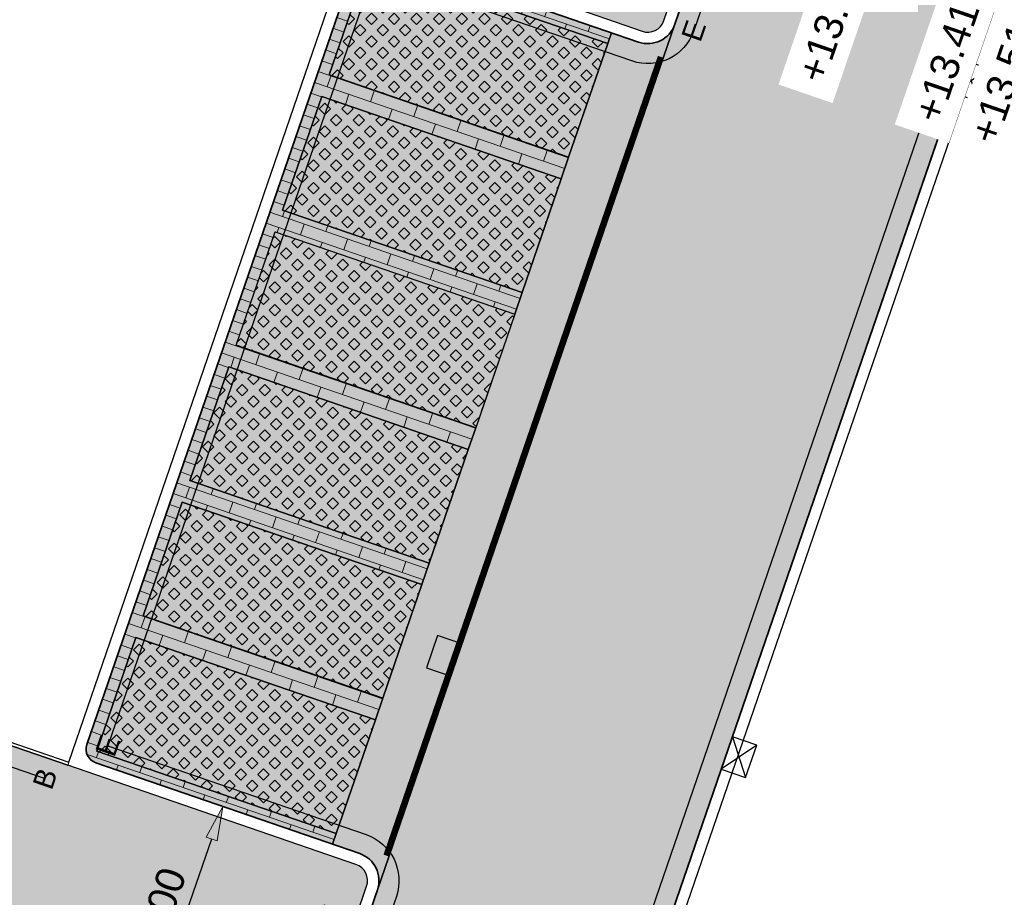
# Model space of a CAD drawing. Header units: metres. Extents: x 131295 to 132236, y 397710 to 398702.
# Tile 96 of 127: x 131633 to 131651, y 398379 to 398394. Entities that reach past the tile are written whole.
import ezdxf
from ezdxf.enums import TextEntityAlignment as Align

# ---------------------------------------------------------------- set-up
doc = ezdxf.new("R2010")
doc.units = ezdxf.units.M
doc.linetypes.add('AL-MATERIAALS', pattern=[2, 1, -1])
doc.linetypes.add('MA-1-3', pattern=[4, 1, -3])
doc.layers.get('Defpoints').update_dxf_attribs({"color": 128})
for name, color, linetype, lineweight, true_color in [('N-GR-arcering gras', 7, 'Continuous', 5, 0xecffb3), ("N-VH-arcering 'MAT' kleur 1 (heiderood)", 7, 'Continuous', 18, 0xd98c8c), ("N-VH-arcering 'MAT' kleur 5 (roodbruin)", 7, 'Continuous', 18, 0xc5a6a0)]:
    doc.layers.add(name, color=color, linetype=linetype, lineweight=lineweight, true_color=true_color)
for name, color, linetype, lineweight in [('N-IE-markering 1 - 3 streep 0.10', 255, 'MA-1-3', 18), ('N-KO-opsluitband 60x200mm', 2, 'Continuous', 25), ('N-KO-opsluitband achterkant', 8, 'Continuous', 5), ('N-KO-tekst banden', 1, 'Continuous', 18), ('N-KO-trottoirband 180-200x250mm', 3, 'Continuous', 35), ('N-KO-trottoirband achterkant', 8, 'Continuous', 5), ('N-RI-straatkolk', 7, 'Continuous', 25), ('N-RI-trottoirkolk', 7, 'Continuous', 25), ("N-VH-arcering 'MAT' grijs 254", 254, 'Continuous', 18), ('N-VH-arcering grasbetontegels', 8, 'Continuous', 5), ('N-VH-arcering SBS WF halfsteensverband', 8, 'Continuous', 5), ('X-AL-maatvoering', 1, 'Continuous', 18), ('X-AL-materiaalscheiding', 1, 'AL-MATERIAALS', 18), ('X-AL-planhoogte', 190, 'Continuous', 25)]:
    doc.layers.add(name, color=color, linetype=linetype, lineweight=lineweight)
doc.layers.add('X-AL-contourlijnen', color=30, linetype='Continuous', plot=False)
doc.layers.add('X-AL-hulplijn bandenlijnnummers', color=30, linetype='Continuous', plot=False)
doc.styles.add('CS Annotative', font='arial.ttf')
doc.dimstyles.new('CS Annotative', dxfattribs={"dimtxt": 2.5, "dimasz": 3, "dimexe": 0.18, "dimexo": 0.0625, "dimgap": 1, "dimtad": 1, "dimzin": 0, "dimdsep": 46, "dimtxsty": 'CS Annotative', "dimblk": 'CS Dimensionpijl', "dimcen": 0, "dimse1": 1, "dimse2": 1, "dimclrd": 256, "dimclre": 256, "dimclrt": 2, "dimadec": 0, "dimazin": 0, "dimtm": 1e-09, "dimtfac": 1, "dimtofl": 0, "dimtmove": 1, "dimatfit": 3, "dimfxl": 1, "dimtfillclr": 256, "dimtolj": 1, "dimtzin": 0, "dimarcsym": 0})
pattern_1 = [(45, (103.3901656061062, 292.9972956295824), (-0.1979898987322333, 0.1979898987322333), [0.14, -0.14]), (135, (103.3901656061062, 292.9972956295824), (-0.1979898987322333, -0.1979898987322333), [0.14, -0.14]), (45, (103.2911716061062, 293.0962896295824), (-0.1979898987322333, 0.1979898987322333), [0.14, -0.14]), (135, (103.4891596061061, 293.0962896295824), (-0.1979898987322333, -0.1979898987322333), [0.14, -0.14])]

# ---------------------------------------------------------------- blocks, each defined once
blk = doc.blocks.new('*U68')
for p, q in [((0.5122429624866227, 1.409825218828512), (1.602494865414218, -2.178189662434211)), ((2.626980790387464, 0.6414607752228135), (-0.5122429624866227, -1.409825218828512))]:
    blk.add_line(p, q)
blk.add_lwpolyline([(0.5122429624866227, 1.409825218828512), (-0.5122429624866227, -1.409825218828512), (1.602494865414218, -2.178189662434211), (2.626980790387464, 0.6414607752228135)], close=True)
blk = doc.blocks.new('*U128')
blk.add_lwpolyline([(-1.602494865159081, 2.178189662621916), (-2.6269807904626, -0.6414607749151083), (-0.5122429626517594, -1.409825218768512), (0.5122429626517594, 1.409825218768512)], close=True)
blk.add_solid([(-1.602494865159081, 2.178189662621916), (0.5122429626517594, 1.409825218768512), (-1.602494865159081, 2.178189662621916), (-2.6269807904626, -0.6414607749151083)])
blk = doc.blocks.new('CS Dimensionpijl')
h = blk.add_hatch(color=256)
h.dxf.hatch_style = 1
h.paths.add_polyline_path([(-1, -0.1666666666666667), (0, 0), (-1, 0.1666666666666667)])
at = {"flags": 128}
blk.add_lwpolyline([(0, 0.5), (0, -0.5)], dxfattribs=at)
blk.add_lwpolyline([(-1, -0.1666666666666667), (0, 0), (-1, 0.1666666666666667)], close=True, dxfattribs=at)
blk = doc.blocks.new('*D634')
at = {"layer": 'Defpoints', "color": 0, "transparency": 16777216}
for p in [(131636.8977203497, 398380.7928665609), (131637.0483445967, 398380.7410965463), (131635.5975600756, 398377.01006558)]:
    blk.add_point(p, dxfattribs=at)
at = {"layer": 'X-AL-maatvoering', "lineweight": -2, "transparency": 16777216}
blk.add_line((131635.9432083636, 398377.5257157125), (131636.8533205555, 398380.1736763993), dxfattribs=at)
at = {"layer": 'X-AL-maatvoering', "lineweight": -2, "transparency": 16777216, "xscale": 0.6000000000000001, "yscale": 0.6000000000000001, "zscale": 0.6000000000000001}
for p, rotation in [((131637.0483445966, 398380.7410965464), 71.03199745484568), ((131635.7481843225, 398376.9582955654), 251.0319974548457)]:
    blk.add_blockref('CS Dimensionpijl', p, dxfattribs=dict(at, rotation=rotation))
at = {"layer": 'X-AL-maatvoering', "color": 2, "transparency": 16777216, "insert": (131635.9676999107, 398378.997682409), "char_height": 0.5, "attachment_point": 5, "rotation": 71.03199745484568, "style": 'CS Annotative'}
blk.add_mtext('\\A1;4.00', dxfattribs=at)

msp = doc.modelspace()

# ---------------------------------------------------------------- hatches: boundary and pattern name
at = {"layer": 'N-GR-arcering gras'}
h = msp.add_hatch(color=256, dxfattribs=at)
h.dxf.hatch_style = 1
h.paths.add_polyline_path([(131643.7788960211, 398394.0761176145), (131639.5898696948, 398395.5172832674), (131638.9066986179, 398393.53151458), (131643.0957249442, 398392.0903489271)])
h = msp.add_hatch(color=256, dxfattribs=at)
h.dxf.hatch_style = 1
h.paths.add_polyline_path([(131642.9662958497, 398391.7118670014), (131638.7772695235, 398393.1530326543), (131638.0940984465, 398391.1672639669), (131642.2831247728, 398389.726098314)])
h = msp.add_hatch(color=256, dxfattribs=at)
h.dxf.hatch_style = 1
h.paths.add_polyline_path([(131641.471922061, 398387.3613671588), (131637.2828957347, 398388.8025328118), (131637.9660668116, 398390.788301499), (131642.1550931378, 398389.3471358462)])
h = msp.add_hatch(color=256, dxfattribs=at)
h.dxf.hatch_style = 1
h.paths.add_polyline_path([(131641.3417942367, 398386.9831255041), (131637.1527679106, 398388.424291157), (131636.4695968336, 398386.4385224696), (131640.6586231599, 398384.9973568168)])
h = msp.add_hatch(color=256, dxfattribs=at)
h.dxf.hatch_style = 1
h.paths.add_polyline_path([(131640.5284953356, 398384.619115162), (131636.3394690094, 398386.0602808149), (131635.6562979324, 398384.0745121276), (131639.8453242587, 398382.6333464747)])
h = msp.add_hatch(color=256, dxfattribs=at)
h.dxf.hatch_style = 1
h.paths.add_polyline_path([(131639.7158951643, 398382.254864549), (131635.5268688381, 398383.6960302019), (131634.8436977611, 398381.7102615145), (131639.0327240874, 398380.2690958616)])
at = {"layer": "N-VH-arcering 'MAT' grijs 254"}
h = msp.add_hatch(color=256, dxfattribs=at)
h.dxf.hatch_style = 1
edge = h.paths.add_edge_path()
edge.add_line((131619.8561252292, 398359.8974519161), (131619.8558766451, 398359.8975373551))
edge.add_line((131619.8558766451, 398359.8975373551), (131621.0225637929, 398363.3032464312))
edge.add_line((131621.0225637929, 398363.3032464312), (131626.7798186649, 398380.2522337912))
edge.add_line((131626.7798186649, 398380.2522337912), (131627.957000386, 398383.7177809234))
edge.add_line((131627.957000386, 398383.7177809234), (131633.8754669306, 398401.1413650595))
edge.add_arc((131634.8223315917, 398400.8197327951), 0.9999999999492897, 70.9935067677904, 161.2383339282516, ccw=False)
edge.add_line((131635.148006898, 398401.7652144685), (131643.3379881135, 398398.9441395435))
edge.add_arc((131643.0123128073, 398397.9986578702), 0.9999999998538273, -18.968002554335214, 70.99350677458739, ccw=False)
edge.add_line((131643.9580130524, 398397.6736178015), (131642.9637126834, 398394.780712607))
edge.add_line((131642.9637126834, 398394.780712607), (131644.3822630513, 398394.2931525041))
edge.add_arc((131644.4797750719, 398394.5768625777), 0.2999999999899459, 251.0319974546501, 341.0319974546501)
edge.add_line((131644.7634851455, 398394.4793505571), (131645.7908390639, 398397.4684246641))
edge.add_arc((131641.2514778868, 398399.0286169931), 4.799999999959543, 341.0319974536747, 430.9951092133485)
edge.add_line((131642.8145924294, 398403.5669727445), (131633.5364040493, 398406.7625951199))
edge.add_line((131633.5364040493, 398406.7625951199), (131632.5232284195, 398403.6896577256))
edge.add_line((131632.5232284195, 398403.6896577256), (131615.90815768, 398354.7759601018))
edge.add_line((131615.90815768, 398354.7759601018), (131603.209008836, 398318.3928728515))
edge.add_line((131603.209008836, 398318.3928728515), (131602.1260561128, 398315.3745583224))
edge.add_line((131602.1260561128, 398315.3745583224), (131611.0783100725, 398312.2800682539))
edge.add_arc((131612.646464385, 398316.8166850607), 4.799999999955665, 250.931471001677, 337.6709640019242)
edge.add_line((131617.0865474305, 398314.9930451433), (131619.0552392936, 398319.7862914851))
edge.add_arc((131600.7398967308, 398327.3088061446), 19.79999999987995, 337.6709640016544, 341.0319974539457)
edge.add_line((131619.4647615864, 398320.8730127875), (131620.2392119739, 398323.1262670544))
edge.add_line((131620.2392119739, 398323.1262670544), (131619.6717918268, 398323.3212910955))
edge.add_line((131619.6717918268, 398323.3212910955), (131619.7367998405, 398323.5104311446))
edge.add_line((131619.7367998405, 398323.5104311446), (131620.2243599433, 398324.9289815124))
edge.add_line((131620.2243599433, 398324.9289815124), (131620.289367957, 398325.1181215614))
edge.add_line((131620.289367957, 398325.1181215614), (131620.8567879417, 398324.9230975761))
edge.add_line((131620.8567879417, 398324.9230975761), (131621.0355601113, 398325.4432325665))
edge.add_arc((131620.7518500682, 398325.5407446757), 0.3000000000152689, 341.0319795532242, 431.0319974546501)
edge.add_line((131620.8493620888, 398325.8244547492), (131615.808779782, 398327.5569183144))
edge.add_line((131615.808779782, 398327.5569183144), (131609.4006315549, 398329.759418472))
edge.add_line((131609.4006315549, 398329.759418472), (131613.6517813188, 398341.9389711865))
edge.add_line((131613.6517813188, 398341.9389711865), (131614.8579768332, 398345.394723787))
edge.add_line((131614.8579768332, 398345.394723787), (131619.8561252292, 398359.8974519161))
edge = h.paths.add_edge_path(flags=16)
edge.add_line((131608.1134335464, 398326.0774237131), (131617.2173075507, 398322.9483943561))
edge.add_arc((131616.8922674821, 398322.0026941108), 1.000000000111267, -18.9680025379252, 71.03199745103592, ccw=False)
edge.add_line((131617.8379677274, 398321.6776540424), (131617.6976444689, 398321.2693851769))
edge.add_arc((131606.6577474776, 398324.9604378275), 11.64058397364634, 336.16956927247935, 341.51328063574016, ccw=False)
edge.add_line((131617.3059159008, 398320.2572788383), (131615.4160485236, 398315.6698253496))
edge.add_arc((131612.6442358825, 398316.8174553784), 3.000000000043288, 250.931471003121, 337.50868758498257, ccw=False)
edge.add_line((131611.6641394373, 398313.982069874), (131605.6682011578, 398316.0546620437))
edge.add_arc((131605.994899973, 398316.9997905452), 1.000000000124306, 160.7050349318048, 250.9314709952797, ccw=False)
edge.add_line((131605.0510699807, 398317.3302219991), (131608.1134335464, 398326.0774237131))
h = msp.add_hatch(color=256, dxfattribs=at)
h.dxf.hatch_style = 1
edge = h.paths.add_edge_path()
edge.add_line((131634.3360636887, 398381.4618322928), (131627.937702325, 398383.6609686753))
edge.add_line((131627.937702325, 398383.6609686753), (131626.7798186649, 398380.2522337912))
edge.add_line((131626.7798186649, 398380.2522337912), (131633.1659194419, 398378.05731141))
edge.add_line((131633.1659194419, 398378.05731141), (131638.206501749, 398376.3248478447))
edge.add_arc((131638.3040137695, 398376.6085579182), 0.2999999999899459, 251.0319974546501, 341.0319974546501)
edge.add_line((131638.5877238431, 398376.5110458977), (131638.7664958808, 398377.0311810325))
edge.add_line((131638.7664958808, 398377.0311810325), (131638.1990757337, 398377.2262050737))
edge.add_line((131638.1990757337, 398377.2262050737), (131638.2640837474, 398377.4153451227))
edge.add_line((131638.2640837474, 398377.4153451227), (131638.7516438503, 398378.8338954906))
edge.add_line((131638.7516438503, 398378.8338954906), (131638.816651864, 398379.0230355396))
edge.add_line((131638.816651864, 398379.0230355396), (131639.384072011, 398378.8280114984))
edge.add_line((131639.384072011, 398378.8280114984), (131639.5628440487, 398379.3481466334))
edge.add_arc((131639.2791339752, 398379.4456586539), 0.2999999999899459, 341.0319974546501, 431.0319974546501)
edge.add_line((131639.3766459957, 398379.7293687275), (131634.3360636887, 398381.4618322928))
at = {"layer": "N-VH-arcering 'MAT' kleur 1 (heiderood)"}
h = msp.add_hatch(color=256, dxfattribs=at)
h.dxf.hatch_style = 1
edge = h.paths.add_edge_path()
edge.add_line((131644.7197422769, 398378.3540535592), (131650.347183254, 398394.7270267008))
edge.add_line((131650.347183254, 398394.7270267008), (131645.6186820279, 398396.3522270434))
edge.add_line((131645.6186820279, 398396.3522270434), (131644.9526251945, 398394.4143425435))
edge.add_line((131644.9526251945, 398394.4143425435), (131639.7519840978, 398379.2831386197))
edge.add_line((131639.7519840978, 398379.2831386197), (131639.5732120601, 398378.7630034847))
edge.add_line((131639.5732120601, 398378.7630034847), (131639.5082040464, 398378.5738634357))
edge.add_line((131639.5082040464, 398378.5738634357), (131639.0206439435, 398377.1553130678))
edge.add_line((131639.0206439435, 398377.1553130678), (131638.9556359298, 398376.9661730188))
edge.add_line((131638.9556359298, 398376.9661730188), (131638.7768638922, 398376.446037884))
edge.add_line((131638.7768638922, 398376.446037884), (131632.7636226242, 398358.9505833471))
edge.add_line((131632.7636226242, 398358.9505833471), (131632.5848505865, 398358.4304482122))
edge.add_line((131632.5848505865, 398358.4304482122), (131632.5198425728, 398358.2413081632))
edge.add_line((131632.5198425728, 398358.2413081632), (131632.03228247, 398356.8227577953))
edge.add_line((131632.03228247, 398356.8227577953), (131631.9672744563, 398356.6336177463))
edge.add_line((131631.9672744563, 398356.6336177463), (131631.7885024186, 398356.1134826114))
edge.add_line((131631.7885024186, 398356.1134826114), (131626.587861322, 398340.9822786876))
edge.add_line((131626.587861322, 398340.9822786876), (131626.4090892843, 398340.4621435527))
edge.add_line((131626.4090892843, 398340.4621435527), (131626.3440812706, 398340.2730035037))
edge.add_line((131626.3440812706, 398340.2730035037), (131625.8565211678, 398338.8544531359))
edge.add_line((131625.8565211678, 398338.8544531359), (131625.7915131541, 398338.6653130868))
edge.add_line((131625.7915131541, 398338.6653130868), (131625.6127411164, 398338.145177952))
edge.add_line((131625.6127411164, 398338.145177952), (131621.2247001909, 398325.3782246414))
edge.add_line((131621.2247001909, 398325.3782246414), (131621.0459279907, 398324.8580895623))
edge.add_line((131621.0459279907, 398324.8580895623), (131620.9809199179, 398324.6689495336))
edge.add_line((131620.9809199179, 398324.6689495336), (131620.4933600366, 398323.2503990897))
edge.add_line((131620.4933600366, 398323.2503990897), (131620.4283520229, 398323.0612590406))
edge.add_line((131620.4283520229, 398323.0612590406), (131619.6539016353, 398320.8080047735))
edge.add_arc((131600.7398967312, 398327.3088061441), 19.99999999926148, 337.67096400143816, 341.03199745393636, ccw=False)
edge.add_line((131619.2402427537, 398319.7103064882), (131617.9754396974, 398316.6308440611))
edge.add_line((131617.9754396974, 398316.6308440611), (131622.6005262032, 398314.7312191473))
edge.add_line((131622.6005262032, 398314.7312191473), (131623.9210622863, 398317.9463768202))
edge.add_arc((131605.4207162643, 398325.5448764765), 19.99999999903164, 337.670963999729, 338.7005252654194)
edge.add_line((131624.0546074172, 398318.2800226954), (131624.0700453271, 398318.2740038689))
edge.add_line((131624.0700453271, 398318.2740038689), (131628.0656127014, 398329.8990600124))
edge.add_line((131628.0656127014, 398329.8990600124), (131641.0142854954, 398367.5730707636))
edge.add_line((131641.0142854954, 398367.5730707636), (131644.7197422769, 398378.3540535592))
at = {"layer": "N-VH-arcering 'MAT' kleur 5 (roodbruin)"}
h = msp.add_hatch(color=256, dxfattribs=at)
h.dxf.hatch_style = 1
edge = h.paths.add_edge_path()
edge.add_line((131638.0940984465, 398391.1672639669), (131638.7772695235, 398393.1530326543))
edge.add_line((131638.7772695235, 398393.1530326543), (131642.9663519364, 398391.7118477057))
edge.add_line((131642.9663519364, 398391.7118477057), (131643.096367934, 398392.0901277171))
edge.add_line((131643.096367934, 398392.0901277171), (131638.9066986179, 398393.53151458))
edge.add_line((131638.9066986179, 398393.53151458), (131639.5898696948, 398395.5172832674))
edge.add_line((131639.5898696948, 398395.5172832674), (131643.7789521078, 398394.0760983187))
edge.add_line((131643.7789521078, 398394.0760983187), (131643.844404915, 398394.2665324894))
edge.add_line((131643.844404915, 398394.2665324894), (131639.7022378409, 398395.6902079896))
edge.add_arc((131639.6209778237, 398395.4537829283), 0.2499999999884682, 71.03199745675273, 161.0319974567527)
edge.add_line((131639.3845527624, 398395.5350429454), (131634.6714717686, 398381.8223893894))
edge.add_arc((131634.9078968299, 398381.7411293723), 0.250000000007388, 161.0319974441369, 251.0319974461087)
edge.add_line((131634.8266368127, 398381.504704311), (131638.9688038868, 398380.0810288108))
edge.add_line((131638.9688038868, 398380.0810288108), (131639.0333670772, 398380.2688746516))
edge.add_line((131639.0333670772, 398380.2688746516), (131634.8436977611, 398381.7102615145))
edge.add_line((131634.8436977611, 398381.7102615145), (131635.5268688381, 398383.6960302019))
edge.add_line((131635.5268688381, 398383.6960302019), (131639.715951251, 398382.2548452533))
edge.add_line((131639.715951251, 398382.2548452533), (131639.8459672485, 398382.6331252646))
edge.add_line((131639.8459672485, 398382.6331252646), (131635.6562979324, 398384.0745121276))
edge.add_line((131635.6562979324, 398384.0745121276), (131636.3394690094, 398386.0602808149))
edge.add_line((131636.3394690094, 398386.0602808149), (131640.5285514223, 398384.6190958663))
edge.add_line((131640.5285514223, 398384.6190958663), (131640.6585674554, 398384.997375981))
edge.add_line((131640.6585674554, 398384.997375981), (131636.4695968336, 398386.4385224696))
edge.add_line((131636.4695968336, 398386.4385224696), (131637.1527679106, 398388.424291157))
edge.add_line((131637.1527679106, 398388.424291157), (131641.3411516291, 398386.9833465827))
edge.add_line((131641.3411516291, 398386.9833465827), (131641.4711676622, 398387.3616266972))
edge.add_line((131641.4711676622, 398387.3616266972), (131637.2828957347, 398388.8025328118))
edge.add_line((131637.2828957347, 398388.8025328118), (131637.9660668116, 398390.788301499))
edge.add_line((131637.9660668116, 398390.788301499), (131642.153751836, 398389.347597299))
edge.add_line((131642.153751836, 398389.347597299), (131642.2837677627, 398389.725877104))
edge.add_line((131642.2837677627, 398389.725877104), (131638.0940984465, 398391.1672639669))
h = msp.add_hatch(color=256, dxfattribs=at)
h.dxf.hatch_style = 1
edge = h.paths.add_edge_path()
edge.add_arc((131644.4797750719, 398394.5768625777), 0.4999999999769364, 251.0319974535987, 341.0319974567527, ccw=False)
edge.add_line((131644.3172550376, 398394.1040124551), (131643.844404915, 398394.2665324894))
edge.add_line((131643.844404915, 398394.2665324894), (131643.7789521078, 398394.0760983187))
edge.add_line((131643.7789521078, 398394.0760983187), (131643.0957249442, 398392.0903489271))
edge.add_line((131643.0957249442, 398392.0903489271), (131643.096367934, 398392.0901277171))
edge.add_line((131643.096367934, 398392.0901277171), (131642.9663519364, 398391.7118477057))
edge.add_line((131642.9663519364, 398391.7118477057), (131642.2831247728, 398389.726098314))
edge.add_line((131642.2831247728, 398389.726098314), (131642.2837677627, 398389.725877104))
edge.add_line((131642.2837677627, 398389.725877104), (131642.153751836, 398389.347597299))
edge.add_line((131642.153751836, 398389.347597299), (131642.1550931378, 398389.3471358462))
edge.add_line((131642.1550931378, 398389.3471358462), (131641.471922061, 398387.3613671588))
edge.add_line((131641.471922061, 398387.3613671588), (131641.3411516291, 398386.9833465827))
edge.add_line((131641.3411516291, 398386.9833465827), (131641.3417942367, 398386.9831255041))
edge.add_line((131641.3417942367, 398386.9831255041), (131640.6586231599, 398384.9973568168))
edge.add_line((131640.6586231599, 398384.9973568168), (131640.5285514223, 398384.6190958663))
edge.add_line((131640.5285514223, 398384.6190958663), (131639.8453242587, 398382.6333464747))
edge.add_line((131639.8453242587, 398382.6333464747), (131639.8459672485, 398382.6331252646))
edge.add_line((131639.8459672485, 398382.6331252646), (131639.715951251, 398382.2548452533))
edge.add_line((131639.715951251, 398382.2548452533), (131639.0327240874, 398380.2690958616))
edge.add_line((131639.0327240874, 398380.2690958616), (131639.0333670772, 398380.2688746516))
edge.add_line((131639.0333670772, 398380.2688746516), (131638.9688038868, 398380.0810288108))
edge.add_line((131638.9688038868, 398380.0810288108), (131639.4416540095, 398379.9185087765))
edge.add_arc((131639.2791339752, 398379.4456586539), 0.4999999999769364, -18.968002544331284, 71.03199745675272, ccw=False)
edge.add_line((131639.7519840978, 398379.2831386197), (131644.9526251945, 398394.4143425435))
at = {"layer": 'N-VH-arcering grasbetontegels'}
h = msp.add_hatch(dxfattribs=at)
h.set_pattern_fill('CS-GRASBETONSTEEN', color=256)
h.set_pattern_definition([(45, (106.6405662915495, 302.4542980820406), (-0.1979898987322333, 0.1979898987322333), [0.14, -0.14]), (135, (106.6405662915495, 302.4542980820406), (-0.1979898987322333, -0.1979898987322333), [0.14, -0.14]), (45, (106.5415722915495, 302.5532920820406), (-0.1979898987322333, 0.1979898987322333), [0.14, -0.14]), (135, (106.7395602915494, 302.5532920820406), (-0.1979898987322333, -0.1979898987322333), [0.14, -0.14])])
h.paths.add_polyline_path([(131643.7788960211, 398394.0761176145), (131639.5898696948, 398395.5172832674), (131638.9066986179, 398393.53151458), (131643.0957249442, 398392.0903489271)])
h = msp.add_hatch(dxfattribs=at)
h.set_pattern_fill('CS-GRASBETONSTEEN', color=256)
h.set_pattern_definition([(45, (105.8279661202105, 300.0900474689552), (-0.1979898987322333, 0.1979898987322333), [0.14, -0.14]), (135, (105.8279661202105, 300.0900474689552), (-0.1979898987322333, -0.1979898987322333), [0.14, -0.14]), (45, (105.7289721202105, 300.1890414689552), (-0.1979898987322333, 0.1979898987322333), [0.14, -0.14]), (135, (105.9269601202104, 300.1890414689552), (-0.1979898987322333, -0.1979898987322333), [0.14, -0.14])])
h.paths.add_polyline_path([(131642.9662958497, 398391.7118670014), (131638.7772695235, 398393.1530326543), (131638.0940984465, 398391.1672639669), (131642.2831247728, 398389.726098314)])
h = msp.add_hatch(dxfattribs=at)
h.set_pattern_fill('CS-GRASBETONSTEEN', color=256)
h.set_pattern_definition([(45, (102.5768667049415, 290.6332852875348), (-0.1979898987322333, 0.1979898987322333), [0.14, -0.14]), (135, (102.5768667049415, 290.6332852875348), (-0.1979898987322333, -0.1979898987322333), [0.14, -0.14]), (45, (102.4778727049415, 290.7322792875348), (-0.1979898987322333, 0.1979898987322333), [0.14, -0.14]), (135, (102.6758607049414, 290.7322792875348), (-0.1979898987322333, -0.1979898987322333), [0.14, -0.14])])
h.paths.add_polyline_path([(131641.471922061, 398387.3613671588), (131637.2828957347, 398388.8025328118), (131637.9660668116, 398390.788301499), (131642.1550931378, 398389.3471358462)])
h = msp.add_hatch(dxfattribs=at)
h.set_pattern_fill('CS-GRASBETONSTEEN', color=256)
h.set_pattern_definition(pattern_1)
h.paths.add_polyline_path([(131641.3417942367, 398386.9831255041), (131637.1527679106, 398388.424291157), (131636.4695968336, 398386.4385224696), (131640.6586231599, 398384.9973568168)])
h = msp.add_hatch(dxfattribs=at)
h.set_pattern_fill('CS-GRASBETONSTEEN', color=256)
h.set_pattern_definition(pattern_1)
h.paths.add_polyline_path([(131640.5284953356, 398384.619115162), (131636.3394690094, 398386.0602808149), (131635.6562979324, 398384.0745121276), (131639.8453242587, 398382.6333464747)])
h = msp.add_hatch(dxfattribs=at)
h.set_pattern_fill('CS-GRASBETONSTEEN', color=256)
h.set_pattern_definition([(45, (102.5775654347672, 290.6330450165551), (-0.1979898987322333, 0.1979898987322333), [0.14, -0.14]), (135, (102.5775654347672, 290.6330450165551), (-0.1979898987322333, -0.1979898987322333), [0.14, -0.14]), (45, (102.4785714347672, 290.7320390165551), (-0.1979898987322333, 0.1979898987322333), [0.14, -0.14]), (135, (102.6765594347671, 290.7320390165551), (-0.1979898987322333, -0.1979898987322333), [0.14, -0.14])])
h.paths.add_polyline_path([(131639.7158951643, 398382.254864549), (131635.5268688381, 398383.6960302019), (131634.8436977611, 398381.7102615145), (131639.0327240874, 398380.2690958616)])
at = {"layer": 'N-VH-arcering SBS WF halfsteensverband'}
h = msp.add_hatch(dxfattribs=at)
h.set_pattern_fill('CS-WF HALFSTV', color=256, scale=20, angle=179.9962888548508)
h.set_pattern_definition([(341.0150634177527, (26375.62930064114, 79453.50666762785), (0.06506391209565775, 0.1891208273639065), []), (251.0150634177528, (26375.62930064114, 79453.50666762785), (0.3131777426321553, -0.319248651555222), [0.2, -0.2])])
edge = h.paths.add_edge_path()
edge.add_line((131638.0940984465, 398391.1672639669), (131638.7772695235, 398393.1530326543))
edge.add_line((131638.7772695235, 398393.1530326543), (131642.9663519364, 398391.7118477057))
edge.add_line((131642.9663519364, 398391.7118477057), (131643.096367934, 398392.0901277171))
edge.add_line((131643.096367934, 398392.0901277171), (131638.9066986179, 398393.53151458))
edge.add_line((131638.9066986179, 398393.53151458), (131639.5898696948, 398395.5172832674))
edge.add_line((131639.5898696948, 398395.5172832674), (131643.7789521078, 398394.0760983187))
edge.add_line((131643.7789521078, 398394.0760983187), (131643.844404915, 398394.2665324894))
edge.add_line((131643.844404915, 398394.2665324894), (131639.7022378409, 398395.6902079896))
edge.add_arc((131639.6209778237, 398395.4537829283), 0.2499999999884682, 71.03199745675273, 161.0319974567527)
edge.add_line((131639.3845527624, 398395.5350429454), (131634.6714717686, 398381.8223893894))
edge.add_arc((131634.9078968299, 398381.7411293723), 0.250000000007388, 161.0319974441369, 251.0319974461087)
edge.add_line((131634.8266368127, 398381.504704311), (131638.9688038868, 398380.0810288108))
edge.add_line((131638.9688038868, 398380.0810288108), (131639.0333670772, 398380.2688746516))
edge.add_line((131639.0333670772, 398380.2688746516), (131634.8436977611, 398381.7102615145))
edge.add_line((131634.8436977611, 398381.7102615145), (131635.5268688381, 398383.6960302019))
edge.add_line((131635.5268688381, 398383.6960302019), (131639.715951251, 398382.2548452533))
edge.add_line((131639.715951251, 398382.2548452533), (131639.8459672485, 398382.6331252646))
edge.add_line((131639.8459672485, 398382.6331252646), (131635.6562979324, 398384.0745121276))
edge.add_line((131635.6562979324, 398384.0745121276), (131636.3394690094, 398386.0602808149))
edge.add_line((131636.3394690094, 398386.0602808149), (131640.5285514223, 398384.6190958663))
edge.add_line((131640.5285514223, 398384.6190958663), (131640.6585674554, 398384.997375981))
edge.add_line((131640.6585674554, 398384.997375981), (131636.4695968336, 398386.4385224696))
edge.add_line((131636.4695968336, 398386.4385224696), (131637.1527679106, 398388.424291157))
edge.add_line((131637.1527679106, 398388.424291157), (131641.3411516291, 398386.9833465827))
edge.add_line((131641.3411516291, 398386.9833465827), (131641.4711676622, 398387.3616266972))
edge.add_line((131641.4711676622, 398387.3616266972), (131637.2828957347, 398388.8025328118))
edge.add_line((131637.2828957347, 398388.8025328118), (131637.9660668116, 398390.788301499))
edge.add_line((131637.9660668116, 398390.788301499), (131642.153751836, 398389.347597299))
edge.add_line((131642.153751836, 398389.347597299), (131642.2837677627, 398389.725877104))
edge.add_line((131642.2837677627, 398389.725877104), (131638.0940984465, 398391.1672639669))

# ---------------------------------------------------------------- linework, layer by layer
at = {"layer": 'N-IE-markering 1 - 3 streep 0.10', "const_width": 0.1, "flags": 128}
msp.add_lwpolyline([(131644.7044833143, 398393.8462038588), (131639.9055559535, 398379.8837813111)], dxfattribs=at)
at = {"layer": 'N-KO-opsluitband 60x200mm', "flags": 128}
msp.add_lwpolyline([(131642.9637126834, 398394.780712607), (131643.9580130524, 398397.6736178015, 0.4140168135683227), (131643.3379881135, 398398.9441395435), (131635.148006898, 398401.7652144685, 0.4154656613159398), (131633.8754669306, 398401.1413650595), (131627.937702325, 398383.6609686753), (131634.3360636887, 398381.4618322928)], format="xyb", dxfattribs=at)
at = {"layer": 'N-KO-opsluitband achterkant', "flags": 128}
msp.add_lwpolyline([(131642.9069706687, 398394.8002150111), (131643.9012710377, 398397.6931202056, 0.414016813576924), (131643.3184475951, 398398.8874106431), (131635.1284663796, 398401.7084855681, 0.41546566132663), (131633.9322788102, 398401.1220671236), (131628.0137427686, 398383.6982783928), (131634.3555660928, 398381.5185743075)], format="xyb", dxfattribs=at)
at = {"layer": 'N-KO-trottoirband 180-200x250mm', "flags": 128}
msp.add_lwpolyline([(131633.6015338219, 398406.9516932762), (131642.879722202, 398403.7560709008, -0.4140250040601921), (131645.9799791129, 398397.4034166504), (131644.9526251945, 398394.4143425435, -0.4142135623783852), (131644.3172550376, 398394.1040124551), (131639.7022378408, 398395.6902079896, 0.4142135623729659), (131639.3845527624, 398395.5350429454), (131634.6714717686, 398381.8223893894, 0.414213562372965), (131634.8266368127, 398381.504704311), (131639.4416540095, 398379.9185087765, -0.4142135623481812), (131639.7519840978, 398379.2831386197), (131639.5732120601, 398378.7630034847)], format="xyb", dxfattribs=at)
at = {"layer": 'N-KO-trottoirband 180-200x250mm'}
msp.add_lwpolyline([(131662.5092921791, 398396.9563392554), (131657.0328229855, 398398.826517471, 0.4136344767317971), (131650.6884753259, 398395.7200119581), (131644.7197422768, 398378.3540535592)], format="xyb", dxfattribs=at)
at = {"layer": 'N-KO-trottoirband achterkant'}
for points in [[(131633.6015338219, 398406.9516932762), (131633.5364040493, 398406.7625951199), (131642.8145924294, 398403.5669727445, -0.4140250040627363), (131645.7908390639, 398397.4684246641), (131644.7634851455, 398394.4793505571, -0.4142135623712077), (131644.3822630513, 398394.2931525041), (131639.3416807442, 398396.0256160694), (131634.3360636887, 398381.4618322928), (131639.3766459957, 398379.7293687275, -0.4142135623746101), (131639.5628440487, 398379.3481466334), (131639.384072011, 398378.8280114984)], [(131662.5092921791, 398396.9563392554), (131662.4446583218, 398396.7670710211), (131656.9681891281, 398398.6372492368, 0.413634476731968), (131650.877615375, 398395.6550039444), (131644.9088823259, 398378.2890455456), (131644.7197422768, 398378.3540535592)]]:
    msp.add_lwpolyline(points, format="xyb", dxfattribs=at)
at = {"layer": 'X-AL-contourlijnen', "flags": 128}
for points in [[(131621.0225637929, 398363.3032464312), (131626.7798186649, 398380.2522337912), (131627.957000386, 398383.7177809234), (131633.8754669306, 398401.1413650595, -0.415465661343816), (131635.148006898, 398401.7652144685), (131643.3379881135, 398398.9441395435, -0.4140168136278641), (131643.9580130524, 398397.6736178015), (131642.9637126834, 398394.780712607), (131644.3822630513, 398394.2931525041, 0.4142135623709), (131644.7634851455, 398394.4793505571), (131645.7908390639, 398397.4684246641, 0.414025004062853), (131642.8145924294, 398403.5669727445), (131633.5364040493, 398406.7625951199), (131632.5232284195, 398403.6896577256), (131615.90815768, 398354.7759601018)], [(131639.3845527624, 398395.5350429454), (131634.6714717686, 398381.8223893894, 0.4142135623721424), (131634.8266368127, 398381.504704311), (131638.9688038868, 398380.0810288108), (131639.0333670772, 398380.2688746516), (131634.8436977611, 398381.7102615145), (131635.5268688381, 398383.6960302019), (131639.715951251, 398382.2548452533), (131639.8459672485, 398382.6331252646), (131635.6562979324, 398384.0745121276), (131636.3394690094, 398386.0602808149), (131640.5285514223, 398384.6190958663), (131640.6585674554, 398384.997375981), (131636.4695968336, 398386.4385224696), (131637.1527679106, 398388.424291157), (131641.3411516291, 398386.9833465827), (131641.4711676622, 398387.3616266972), (131637.2828957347, 398388.8025328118), (131637.9660668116, 398390.788301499), (131642.153751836, 398389.347597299), (131642.2837677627, 398389.725877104), (131638.0940984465, 398391.1672639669), (131638.7772695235, 398393.1530326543), (131642.9663519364, 398391.7118477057), (131643.096367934, 398392.0901277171), (131638.9066986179, 398393.53151458), (131639.5898696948, 398395.5172832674), (131643.7789521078, 398394.0760983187), (131643.844404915, 398394.2665324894), (131639.7022378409, 398395.6902079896, 0.4142135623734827)]]:
    msp.add_lwpolyline(points, format="xyb", dxfattribs=at)
for points in [[(131639.3416807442, 398396.0256160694), (131642.9069706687, 398394.8002150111), (131643.9012710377, 398397.6931202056, 0.4140168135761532), (131643.3184475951, 398398.8874106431), (131635.1284663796, 398401.7084855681, 0.01171030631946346), (131635.0865174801, 398401.7218446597), (131628.8648785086, 398383.4057404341), (131634.3555660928, 398381.5185743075)], [(131659.6057938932, 398394.1860079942), (131651.549131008, 398396.9373053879, 0.07582359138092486), (131650.877615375, 398395.6550039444), (131644.9088823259, 398378.2890455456), (131645.3344474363, 398378.1427775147), (131645.0422408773, 398377.292605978), (131646.377069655, 398373.6139730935, 0.2266814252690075), (131647.4840471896, 398372.5256898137), (131651.2851352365, 398371.2192442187, 0.05313986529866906), (131651.6570587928, 398371.1341693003)], [(131644.9526251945, 398394.4143425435, -0.4142135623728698), (131644.3172550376, 398394.1040124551), (131643.844404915, 398394.2665324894), (131643.7789521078, 398394.0760983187), (131643.0957249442, 398392.0903489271), (131643.096367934, 398392.0901277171), (131642.9663519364, 398391.7118477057), (131642.2831247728, 398389.726098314), (131642.2837677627, 398389.725877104), (131642.153751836, 398389.347597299), (131642.1550931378, 398389.3471358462), (131641.471922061, 398387.3613671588), (131641.3411516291, 398386.9833465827), (131641.3417942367, 398386.9831255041), (131640.6586231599, 398384.9973568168), (131640.5285514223, 398384.6190958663), (131639.8453242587, 398382.6333464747), (131639.8459672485, 398382.6331252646), (131639.715951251, 398382.2548452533), (131639.0327240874, 398380.2690958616), (131639.0333670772, 398380.2688746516), (131638.9688038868, 398380.0810288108), (131639.4416540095, 398379.9185087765, -0.4142135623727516), (131639.7519840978, 398379.2831386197)], [(131634.3360636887, 398381.4618322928), (131627.937702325, 398383.6609686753), (131626.7798186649, 398380.2522337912), (131633.1659194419, 398378.05731141), (131638.206501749, 398376.3248478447, 0.4142135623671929), (131638.5877238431, 398376.5110458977), (131638.7664958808, 398377.0311810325), (131638.1990757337, 398377.2262050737), (131638.2640837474, 398377.4153451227), (131638.7516438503, 398378.8338954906), (131638.816651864, 398379.0230355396), (131639.384072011, 398378.8280114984), (131639.5628440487, 398379.3481466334, 0.4142135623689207), (131639.3766459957, 398379.7293687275)]]:
    msp.add_lwpolyline(points, format="xyb", close=True, dxfattribs=at)
msp.add_lwpolyline([(131644.7197422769, 398378.3540535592), (131650.347183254, 398394.7270267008), (131645.6186820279, 398396.3522270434), (131644.9526251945, 398394.4143425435), (131639.7519840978, 398379.2831386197), (131639.5732120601, 398378.7630034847)], dxfattribs=at)
for points in [[(131643.7788960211, 398394.0761176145), (131639.5898696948, 398395.5172832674), (131638.9066986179, 398393.53151458), (131643.0957249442, 398392.0903489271)], [(131642.9662958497, 398391.7118670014), (131638.7772695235, 398393.1530326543), (131638.0940984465, 398391.1672639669), (131642.2831247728, 398389.726098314)], [(131641.471922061, 398387.3613671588), (131637.2828957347, 398388.8025328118), (131637.9660668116, 398390.788301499), (131642.1550931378, 398389.3471358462)], [(131641.3417942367, 398386.9831255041), (131637.1527679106, 398388.424291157), (131636.4695968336, 398386.4385224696), (131640.6586231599, 398384.9973568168)], [(131640.5284953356, 398384.619115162), (131636.3394690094, 398386.0602808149), (131635.6562979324, 398384.0745121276), (131639.8453242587, 398382.6333464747)], [(131639.7158951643, 398382.254864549), (131635.5268688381, 398383.6960302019), (131634.8436977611, 398381.7102615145), (131639.0327240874, 398380.2690958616)]]:
    msp.add_lwpolyline(points, close=True, dxfattribs=at)
at = {"layer": 'X-AL-hulplijn bandenlijnnummers', "flags": 128}
for points in [[(131633.9991581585, 398407.1849203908), (131642.9936993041, 398404.0869926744, -0.4140250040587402), (131646.3109741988, 398397.2896526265), (131645.2836202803, 398394.3005785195, -0.4142135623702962), (131644.2034910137, 398393.7730173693), (131639.6830438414, 398395.3267088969), (131635.0349708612, 398381.80319539), (131639.5554180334, 398380.2495038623, -0.4142135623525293), (131640.0829791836, 398379.1693745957), (131640.0017191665, 398378.9329495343)], [(131643.3922197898, 398394.9506586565), (131644.2890081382, 398397.5598537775, 0.4140168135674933), (131643.4519744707, 398399.2750581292), (131635.2619932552, 398402.0961330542, 0.4154656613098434), (131633.5440642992, 398401.253936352), (131627.4941330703, 398383.4433286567), (131633.9385895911, 398381.2283492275)]]:
    msp.add_lwpolyline(points, format="xyb", dxfattribs=at)
at = {"layer": 'X-AL-hulplijn bandenlijnnummers'}
msp.add_lwpolyline([(131662.3384990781, 398397.3845094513), (131657.1459322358, 398399.1577368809, 0.4136344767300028), (131650.3574802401, 398395.8337759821), (131644.4862592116, 398378.7515276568)], format="xyb", dxfattribs=at)
at = {"layer": 'X-AL-materiaalscheiding', "flags": 128}
for points in [[(131643.7788960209, 398394.0761176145), (131639.5898696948, 398395.5172832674), (131638.9066986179, 398393.53151458), (131643.0957249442, 398392.0903489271)], [(131642.9662958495, 398391.7118670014), (131638.7772695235, 398393.1530326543), (131638.0940984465, 398391.1672639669), (131642.2831247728, 398389.726098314)], [(131641.4719220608, 398387.3613671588), (131637.2828957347, 398388.8025328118), (131637.9660668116, 398390.788301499), (131642.1550931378, 398389.3471358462)], [(131641.3417942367, 398386.9831255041), (131637.1527679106, 398388.424291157), (131636.4695968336, 398386.4385224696), (131640.6586231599, 398384.9973568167)], [(131640.5284953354, 398384.6191151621), (131636.3394690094, 398386.0602808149), (131635.6562979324, 398384.0745121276), (131639.8453242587, 398382.6333464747)], [(131639.7158951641, 398382.254864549), (131635.5268688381, 398383.6960302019), (131634.8436977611, 398381.7102615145), (131639.0327240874, 398380.2690958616)]]:
    msp.add_lwpolyline(points, close=True, dxfattribs=at)
for points in [[(131643.844404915, 398394.2665324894), (131638.9688038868, 398380.0810288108)], [(131644.9526251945, 398394.4143425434), (131639.7519840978, 398379.2831386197)]]:
    msp.add_lwpolyline(points, dxfattribs=at)

# ---------------------------------------------------------------- block references
at = {"layer": 'N-RI-straatkolk', "xscale": 0.2, "yscale": 0.2, "zscale": 0.2, "rotation": 1}
msp.add_blockref('*U128', (131641.1334043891, 398383.3023646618), dxfattribs=at)
at = {"layer": 'N-RI-trottoirkolk', "xscale": 0.2, "yscale": 0.2, "zscale": 0.2, "rotation": 1}
for p in [(131649.924631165, 398393.497616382), (131645.8619056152, 398381.6771643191)]:
    msp.add_blockref('*U68', p, dxfattribs=at)

# ---------------------------------------------------------------- texts
at = {"layer": 'N-KO-tekst banden', "style": 'CS Annotative'}
for s, p in [('E', (131645.2836202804, 398394.3005785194)), ('E', (131635.0349708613, 398381.8031953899)), ('B', (131633.9385895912, 398381.2283492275))]:
    msp.add_text(s, height=0.3599999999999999, rotation=71.0187745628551, dxfattribs=at).set_placement(p, align=Align.MIDDLE)

# ---------------------------------------------------------------- dimensions: what is measured, and where the dimension line sits
at = {"layer": 'X-AL-maatvoering'}
dim = msp.add_aligned_dim(p1=(131635.5975600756, 398377.01006558), p2=(131636.8977203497, 398380.7928665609), distance=-0.15927271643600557, dimstyle='CS Annotative', dxfattribs=at)
dim.commit()
dim.dimension.update_dxf_attribs({"geometry": '*D634', "text_midpoint": (131635.9676999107, 398378.997682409)})

# ---------------------------------------------------------------- next in the draw order: texts
at = {"layer": 'X-AL-planhoogte', "char_height": 0.5, "attachment_point": 5, "style": 'CS Annotative', "bg_fill": 2}
for s, insert, rotation in [('+13.47', (131647.674991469, 398394.4537133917), 71.01506343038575), ('+13.41', (131649.7080403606, 398393.7542763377), 71.01506341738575)]:
    msp.add_mtext(s, dxfattribs=dict(at, insert=insert, rotation=rotation))

# ---------------------------------------------------------------- next in the draw order: texts
at = {"layer": 'X-AL-planhoogte', "insert": (131650.6930188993, 398393.3839855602), "char_height": 0.5, "attachment_point": 5, "rotation": 71.01506341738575, "style": 'CS Annotative', "bg_fill": 2}
msp.add_mtext('+13.51', dxfattribs=at)

doc.saveas('drawing.dxf')
